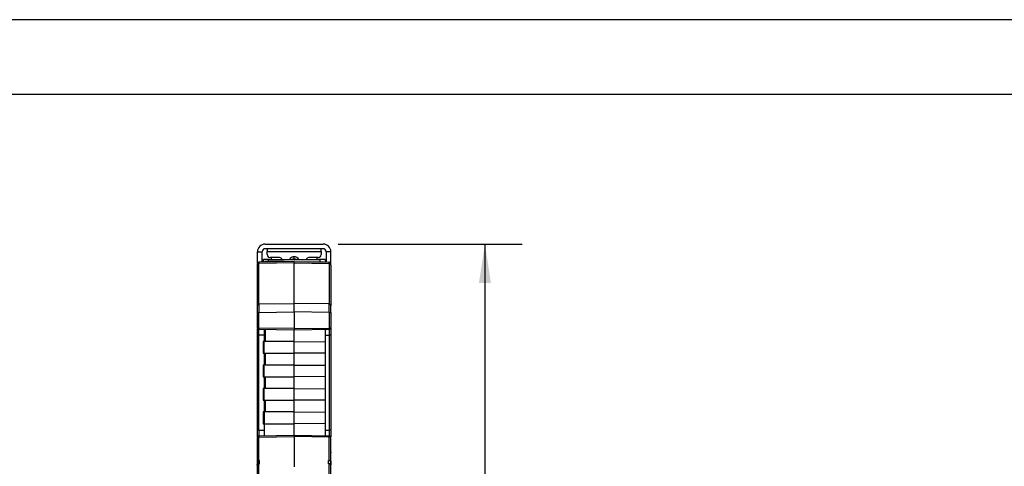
# Model space of a CAD drawing. Header units: millimetres. Extents: x 0 to 559, y 0 to 432.
# Tile 8 of 15: x 103 to 271, y 356 to 432. Entities that reach past the tile are written whole.
import ezdxf

# ---------------------------------------------------------------- set-up
doc = ezdxf.new("R2010")
doc.units = ezdxf.units.MM
doc.header["$LTSCALE"] = 2
doc.layers.add('DIMENSIONS', color=140, linetype='Continuous', lineweight=25)
doc.layers.add('TEXT', color=140, linetype='Continuous', lineweight=25)
doc.styles.add('SLDTEXTSTYLE2', font='TXT', dxfattribs={"width": 0.75})
doc.dimstyles.new('SLDDIMSTYLE2', dxfattribs={"dimtxt": 6.35, "dimasz": 6.604, "dimexe": 0, "dimexo": 0.0625, "dimgap": 1.5875, "dimtad": 0, "dimtih": 1, "dimtoh": 1, "dimdec": 1, "dimrnd": 1e-09, "dimzin": 12, "dimdsep": 46, "dimtxsty": 'SLDTEXTSTYLE2', "dimsah": 1, "dimcen": 0.09, "dimadec": 0, "dimazin": 3, "dimtfac": 1, "dimtdec": 1, "dimtofl": 0, "dimtmove": 0, "dimatfit": 3, "dimfxl": 0, "dimfrac": 2, "dimtolj": 1, "dimtzin": 12, "dimarcsym": 0})

# ---------------------------------------------------------------- blocks, each defined once
blk = doc.blocks.new('_D_4')
at = {"layer": 'DIMENSIONS'}
for p, q in [((157.37, 393.57), (188.73, 393.57)), ((182.38, 393.57), (182.38, 346.86)), ((174.17, 335.39), (172.23, 335.39)), ((172.23, 335.39), (172.23, 325.31)), ((190.59, 335.39), (192.53, 335.39)), ((192.53, 335.39), (192.53, 325.31)), ((172.23, 325.31), (174.17, 325.31)), ((182.38, 277.32), (182.38, 324.02)), ((192.53, 325.31), (190.59, 325.31)), ((157.33, 277.32), (188.73, 277.32))]:
    blk.add_line(p, q, dxfattribs=at)
for points in [[(182.38, 393.57), (181.36, 386.96), (183.4, 386.96)], [(182.38, 277.32), (183.4, 283.92), (181.36, 283.92)]]:
    blk.add_solid(points, dxfattribs=at)
at = {"layer": 'DIMENSIONS', "char_height": 6.35, "attachment_point": 1, "style": 'SLDTEXTSTYLE2'}
for s, insert in [('116.3', (171.82, 344.87)), ('4.58', (174.17, 333.5))]:
    blk.add_mtext(s, dxfattribs=dict(at, insert=insert))

msp = doc.modelspace()

# ---------------------------------------------------------------- linework, layer by layer
at = {"color": 7, "linetype": 'Continuous'}
msp.add_line((0, 431.81), (558.8, 431.81), dxfattribs=at)
for p, q in [((144.93, 393.57), (154.83, 393.57)), ((154.83, 392.77), (144.93, 392.77)), ((145.28, 392.77), (145.28, 392.31)), ((154.48, 392.31), (154.48, 392.77)), ((143.63, 392.27), (144.43, 392.27)), ((143.63, 390.38), (143.63, 392.27)), ((144.43, 390.52), (144.43, 392.27)), ((145.53, 390.92), (144.63, 390.92)), ((144.63, 390.53), (144.63, 390.92)), ((145.28, 391.77), (145.28, 392.31)), ((145.28, 392.31), (154.48, 392.31)), ((145.53, 390.61), (145.53, 390.92)), ((145.53, 390.92), (154.23, 390.92)), ((147.38, 391.27), (145.78, 391.27)), ((145.98, 391.27), (145.98, 390.92)), ((147.73, 390.92), (147.78, 391.05)), ((149.88, 391.05), (149.88, 391.41)), ((153.98, 391.27), (152.38, 391.27)), ((153.78, 390.92), (153.78, 391.27)), ((155.13, 390.92), (154.23, 390.92)), ((154.23, 390.92), (154.23, 390.61)), ((154.48, 392.31), (154.48, 391.77)), ((155.13, 390.92), (155.13, 390.53)), ((156.13, 392.27), (155.33, 392.27)), ((155.33, 392.27), (155.33, 390.52)), ((156.13, 390.29), (156.13, 392.27)), ((143.58, 390.21), (143.58, 389.97)), ((143.58, 389.97), (143.58, 383.07)), ((149.86, 390.62), (143.88, 390.51)), ((149.86, 390.36), (143.88, 390.26)), ((143.88, 383.36), (143.88, 390.26)), ((148.2, 390.59), (144.83, 390.62)), ((149.86, 390.62), (155.85, 390.51)), ((149.86, 383.44), (149.86, 390.36)), ((149.86, 390.36), (155.85, 390.26)), ((152.37, 390.57), (154.89, 390.62)), ((155.85, 390.26), (155.85, 383.36)), ((156.14, 389.97), (156.14, 390.21)), ((156.14, 389.97), (156.14, 383.07)), ((143.58, 383.07), (143.58, 381.92)), ((143.88, 383.36), (149.86, 383.44)), ((155.85, 383.36), (149.86, 383.44)), ((156.14, 381.92), (156.14, 383.07)), ((143.58, 381.92), (143.58, 379.36)), ((143.58, 381.92), (143.88, 381.92)), ((143.88, 381.92), (149.86, 382)), ((143.88, 379.26), (143.88, 381.92)), ((155.85, 381.92), (149.86, 382)), ((149.86, 382), (149.86, 379.16)), ((155.85, 381.92), (155.85, 379.26)), ((155.85, 381.92), (156.14, 381.92)), ((156.14, 381.92), (156.14, 379.36)), ((143.58, 379.21), (143.58, 378.06)), ((149.86, 379.16), (143.88, 379.26)), ((149.86, 379.16), (155.85, 379.26)), ((156.14, 379.25), (156.14, 379.12)), ((156.14, 379.2), (156.14, 378.06)), ((143.58, 378.32), (143.58, 378.06)), ((143.88, 378.06), (143.58, 378.06)), ((143.58, 378.06), (143.58, 361.85)), ((143.88, 379.06), (149.86, 378.96)), ((144.78, 378.05), (143.88, 378.06)), ((143.88, 361.85), (143.88, 378.06)), ((144.78, 379.05), (144.78, 376.96)), ((144.98, 376.96), (144.98, 379.04)), ((149.86, 378.96), (155.85, 379.06)), ((149.86, 376.96), (149.86, 378.96)), ((155.14, 379.05), (155.14, 376.91)), ((155.14, 378.05), (155.84, 378.06)), ((156.14, 378.06), (155.84, 378.06)), ((155.84, 378.06), (155.84, 361.85)), ((156.14, 378.12), (156.14, 378.06)), ((156.14, 378.06), (156.14, 361.85)), ((144.58, 376.96), (144.58, 374.96)), ((144.78, 376.96), (144.58, 376.96)), ((144.78, 374.96), (144.78, 376.96)), ((149.86, 376.96), (144.78, 376.96)), ((149.86, 374.96), (149.86, 376.96)), ((149.86, 376.96), (155.14, 376.91)), ((155.14, 376.91), (155.14, 375)), ((144.58, 374.96), (144.78, 374.96)), ((144.78, 374.96), (149.86, 374.96)), ((144.78, 374.96), (144.78, 372.96)), ((144.98, 372.96), (144.98, 374.96)), ((155.14, 375), (149.86, 374.96)), ((149.86, 372.96), (149.86, 374.96)), ((155.14, 375), (155.14, 372.91)), ((144.58, 372.96), (144.58, 370.96)), ((144.78, 372.96), (144.58, 372.96)), ((144.78, 370.96), (144.78, 372.96)), ((149.86, 372.96), (144.78, 372.96)), ((149.86, 370.96), (149.86, 372.96)), ((149.86, 372.96), (155.14, 372.91)), ((155.14, 372.91), (155.14, 371)), ((144.58, 370.96), (144.78, 370.96)), ((144.78, 370.96), (149.86, 370.96)), ((144.78, 370.96), (144.78, 368.96)), ((144.98, 368.96), (144.98, 370.96)), ((155.14, 371), (149.86, 370.96)), ((149.86, 368.96), (149.86, 370.96)), ((155.14, 371), (155.14, 368.91)), ((144.58, 368.96), (144.58, 366.96)), ((144.78, 368.96), (144.58, 368.96)), ((144.78, 366.96), (144.78, 368.96)), ((149.86, 368.96), (144.78, 368.96)), ((149.86, 366.96), (149.86, 368.96)), ((149.86, 368.96), (155.14, 368.91)), ((155.14, 368.91), (155.14, 367)), ((144.58, 366.96), (144.78, 366.96)), ((144.78, 366.96), (149.86, 366.96)), ((144.78, 366.96), (144.78, 364.96)), ((144.98, 364.96), (144.98, 366.96)), ((155.14, 367), (149.86, 366.96)), ((149.86, 364.96), (149.86, 366.96)), ((155.14, 367), (155.14, 364.91)), ((144.58, 364.96), (144.58, 362.96)), ((144.78, 364.96), (144.58, 364.96)), ((144.78, 364.96), (144.78, 362.96)), ((149.86, 364.96), (144.78, 364.96)), ((149.86, 362.96), (149.86, 364.96)), ((149.86, 364.96), (155.14, 364.91)), ((155.14, 364.91), (155.14, 363)), ((144.58, 362.96), (144.78, 362.96)), ((144.78, 362.96), (149.86, 362.96)), ((144.78, 362.96), (144.78, 360.87)), ((155.14, 363), (149.86, 362.96)), ((149.86, 360.96), (149.86, 362.96)), ((155.14, 363), (155.14, 360.87)), ((143.88, 361.85), (143.58, 361.85)), ((143.58, 361.85), (143.58, 360.7)), ((143.88, 361.85), (144.78, 361.87)), ((149.86, 360.96), (143.88, 360.85)), ((143.88, 360.65), (149.86, 360.76)), ((155.85, 360.85), (149.86, 360.96)), ((155.85, 360.65), (149.86, 360.76)), ((149.86, 360.76), (149.86, 355.59)), ((155.14, 361.87), (155.84, 361.85)), ((156.14, 361.85), (155.84, 361.85)), ((156.14, 361.85), (156.14, 360.71)), ((143.58, 360.55), (143.58, 356.52)), ((143.88, 356.71), (143.88, 360.65)), ((155.85, 356.71), (155.85, 360.65)), ((156.14, 356.52), (156.14, 360.55)), ((143.58, 358.33), (143.58, 358.2)), ((156.14, 358.12), (156.14, 358)), ((143.58, 356.52), (143.58, 355.81)), ((143.58, 355.92), (143.58, 334.94)), ((143.68, 356.52), (143.68, 356.06)), ((143.98, 356.71), (143.88, 356.71)), ((143.88, 335.14), (143.88, 356.12)), ((143.88, 356.12), (143.98, 356.12)), ((143.98, 356.12), (143.98, 356.71)), ((155.75, 356.12), (155.75, 356.71)), ((155.75, 356.71), (155.85, 356.71)), ((155.85, 356.12), (155.75, 356.12)), ((155.85, 335.14), (155.85, 356.12)), ((156.04, 356.52), (156.04, 356.06)), ((156.14, 356.52), (156.14, 355.98)), ((156.14, 334.94), (156.14, 355.92))]:
    msp.add_line(p, q)
at = {"flags": 128}
for points in [[(149.88, 391.05), (149.67, 391), (149.53, 390.92)], [(150.23, 390.92), (150.09, 391), (149.88, 391.05)], [(143.88, 390.51), (143.88, 390.45), (143.88, 390.26)], [(149.86, 390.62), (149.86, 390.55), (149.86, 390.36)], [(155.85, 390.26), (155.85, 390.45), (155.85, 390.51)], [(149.86, 382), (149.86, 382.47), (149.86, 382.9), (149.86, 383.23), (149.86, 383.44)], [(143.58, 379.36), (143.59, 379.34), (143.61, 379.32)], [(155.85, 379.26), (155.95, 379.27), (156.05, 379.29), (156.11, 379.32), (156.13, 379.34), (156.14, 379.36)], [(143.88, 360.65), (143.77, 360.65), (143.67, 360.62), (143.61, 360.6), (143.59, 360.58), (143.58, 360.55)], [(156.14, 360.55), (156.13, 360.58), (156.11, 360.6), (156.05, 360.63), (155.95, 360.65), (155.85, 360.65)], [(143.88, 356.71), (143.81, 356.71), (143.75, 356.69), (143.66, 356.65), (143.6, 356.59), (143.58, 356.52)], [(143.58, 355.92), (143.6, 355.99), (143.66, 356.05), (143.75, 356.1), (143.81, 356.11), (143.88, 356.12)], [(143.68, 356.52), (143.7, 356.59), (143.76, 356.65), (143.85, 356.69), (143.91, 356.71), (143.98, 356.71)], [(156.04, 356.52), (156.01, 356.6), (155.96, 356.65), (155.91, 356.68), (155.86, 356.7), (155.8, 356.71), (155.75, 356.71)], [(155.85, 356.71), (155.9, 356.71), (155.96, 356.7), (156.01, 356.68), (156.06, 356.65), (156.11, 356.6), (156.14, 356.52)], [(156.14, 355.92), (156.11, 356), (156.06, 356.05), (156.01, 356.08), (155.96, 356.1), (155.9, 356.11), (155.85, 356.12)]]:
    msp.add_lwpolyline(points, dxfattribs=at)
for centre, radius, start, end in [((144.93, 392.27), 1.3, 90, 180), ((144.93, 392.27), 0.5, 90, 180), ((154.83, 392.27), 1.3, 0, 90), ((154.83, 392.27), 0.5, 0, 90), ((145.78, 391.77), 0.5, 180, 270), ((147.39, 390.78), 0.489, 16.4902, 90.6502), ((149.88, 390.51), 0.9, 89.9919, 153.2334), ((149.88, 390.51), 0.9, 26.7666, 90.0081), ((152.37, 390.78), 0.488, 89.2452, 163.5641), ((153.98, 391.77), 0.5, 270, 0), ((143.88, 390.21), 0.3, 91, 180), ((143.87, 389.97), 0.294, 89.7636, 178.7678), ((155.84, 390.21), 0.3, 0, 89), ((155.85, 389.97), 0.294, 1.2322, 90.2364), ((143.87, 383.07), 0.294, 89.7636, 178.7678), ((310.89, 382.64), 167.02, 179.7536, 180.2464), ((-11.17, 382.64), 167.02, 359.7536, 0.2464), ((155.85, 383.07), 0.294, 1.2322, 90.2364), ((143.95, 379.43), 0.363, 196.8846, 258.2395), ((143.83, 379.68), 0.42, 238.2288, 276.5015), ((146.74, 379.16), 2.87, 178.0016, 181.9984), ((216.92, 379.06), 67.06, 179.9146, 180.0854), ((155.77, 379.43), 0.364, 281.3158, 342.8509), ((155.84, 379.36), 0.3, 271, 0), ((152.98, 379.16), 2.87, 358.0016, 1.9984), ((-149.27, 377.03), 293.15, 0.2022, 0.3977), ((448.99, 377.03), 293.15, 179.6023, 179.7978), ((143.88, 360.55), 0.3, 91, 180), ((143.95, 360.48), 0.363, 101.7611, 163.1149), ((146.74, 360.75), 2.87, 178.0016, 181.9984), ((-149.26, 362.89), 293.15, 359.6023, 359.7978), ((216.92, 360.86), 67.06, 179.9146, 180.0854), ((448.98, 362.89), 293.14, 180.2022, 180.3977), ((152.98, 360.75), 2.87, 358.0016, 1.9984), ((155.84, 360.55), 0.3, 360, 89)]:
    msp.add_arc(centre, radius, start, end)
at = {"layer": 'TEXT'}
msp.add_line((12.7, 419.1), (546.1, 419.1), dxfattribs=at)

# ---------------------------------------------------------------- dimensions: what is measured, and where the dimension line sits
at = {"layer": 'DIMENSIONS'}
dim = msp.add_linear_dim(base=(182.37967897, 277.31754055), p1=(154.83036093, 393.56754055), p2=(154.78846877, 277.31754055), angle=90, dimstyle='SLDDIMSTYLE2', dxfattribs=at)
dim.commit()
dim.dimension.update_dxf_attribs({"geometry": '_D_4', "text_midpoint": (182.37967897, 335.44254055), "dimtype": 160})

doc.saveas('drawing.dxf')
